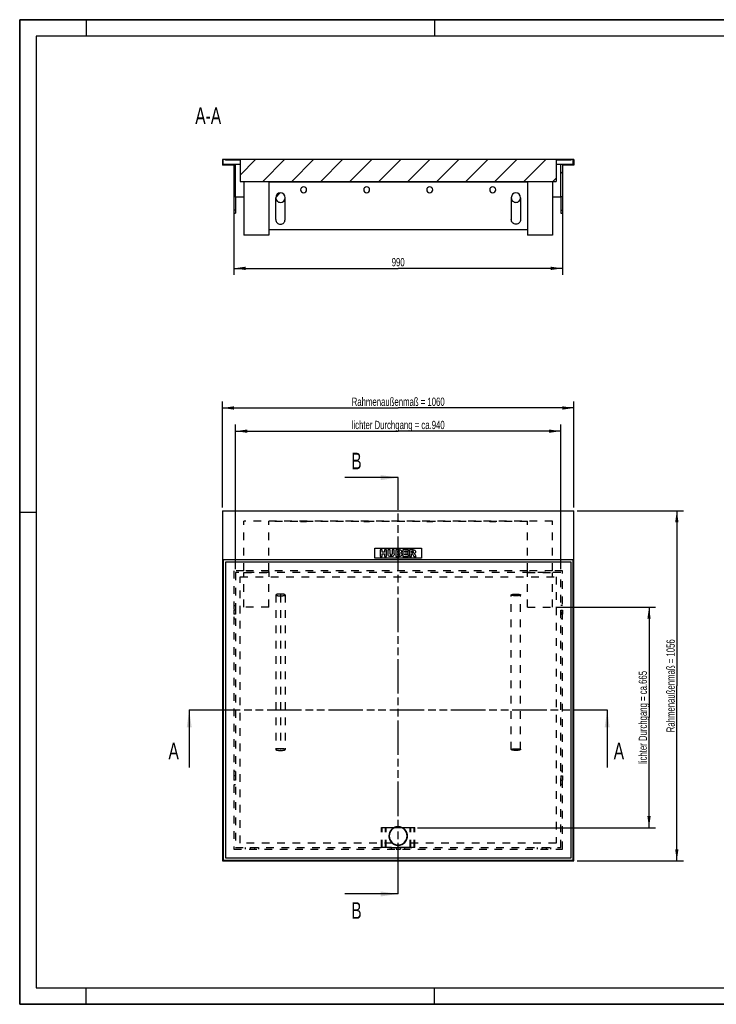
# Model space of a CAD drawing. Header units: millimetres. Extents: x 0 to 4200, y 0 to 3019.
# Tile 1 of 2: x 0 to 2100, y 0 to 2970. Entities that reach past the tile are written whole.
import ezdxf

# ---------------------------------------------------------------- set-up
doc = ezdxf.new("R2010")
doc.units = ezdxf.units.MM
doc.header["$LTSCALE"] = 231
doc.linetypes.add('HIDDEN', pattern=[0.2, 0.1, -0.1])
doc.linetypes.add('PHANTOM', pattern=[0.8, 0.45, -0.05, 0.1, -0.05, 0.1, -0.05])
doc.layers.get('0').update_dxf_attribs({"linetype": 'CONTINUOUS'})
for name, color, linetype in [('_2D-BEM', 7, 'CONTINUOUS'), ('_ACHSEN', 7, 'CONTINUOUS'), ('_KURVEN', 7, 'CONTINUOUS'), ('_ZEICHNUNGSELEM', 7, 'CONTINUOUS'), ('DEFAULT_2', 8, 'HIDDEN'), ('HATCHING_BL0', 7, 'CONTINUOUS'), ('HATCHING_BL1', 7, 'CONTINUOUS')]:
    doc.layers.add(name, color=color, linetype=linetype)
doc.styles.get("Standard").update_dxf_attribs({"font": 'txt', "width": 0.7})
doc.dimstyles.new('DIMSTYLE_2', dxfattribs={"dimtxt": 25, "dimasz": 35, "dimexe": 2, "dimexo": 1, "dimtad": 1, "dimdec": 1, "dimtxsty": 'Standard', "dimblk": '_FILLED', "dimblk1": '_FILLED', "dimblk2": '_FILLED', "dimcen": 0.09, "dimadec": 1, "dimazin": 2, "dimtp": 1.2, "dimtm": 1.2, "dimtfac": 1, "dimtdec": 1, "dimtofl": 0, "dimtmove": 0, "dimatfit": 3, "dimldrblk": '_FILLED', "dimfxl": 1, "dimtolj": 1, "dimarcsym": 0})
doc.dimstyles.new('DIMSTYLE_3', dxfattribs={"dimtxt": 25, "dimasz": 35, "dimexe": 2, "dimexo": 1, "dimtad": 1, "dimdec": 1, "dimtxsty": 'Standard', "dimblk": '_FILLED', "dimblk1": '_FILLED', "dimblk2": '_FILLED', "dimcen": 0.09, "dimadec": 1, "dimazin": 2, "dimtp": 0.8, "dimtm": 0.8, "dimtfac": 1, "dimtdec": 1, "dimtofl": 0, "dimtmove": 0, "dimatfit": 3, "dimldrblk": '_FILLED', "dimfxl": 1, "dimtolj": 1, "dimarcsym": 0})
doc.dimstyles.get("Standard").update_dxf_attribs({"dimtxt": 25, "dimasz": 35, "dimexe": 2, "dimexo": 1, "dimtad": 1, "dimdec": 1, "dimtxsty": 'Standard', "dimblk": '_FILLED', "dimblk1": '_FILLED', "dimblk2": '_FILLED', "dimcen": 0.09, "dimadec": 1, "dimazin": 2, "dimtol": 1, "dimtp": 0.1, "dimtm": 0.1, "dimtfac": 1, "dimtdec": 1, "dimtofl": 0, "dimtmove": 0, "dimatfit": 3, "dimldrblk": '_FILLED', "dimfxl": 1, "dimtolj": 1, "dimarcsym": 0})

# ---------------------------------------------------------------- blocks, each defined once
blk = doc.blocks.new('_FILLED')
at = {"color": 0, "linetype": 'ByBlock'}
blk.add_solid([(0, 0), (-1, 0.143), (-1, -0.143)], dxfattribs=at)
blk = doc.blocks.new('*D3')
at = {"layer": '_2D-BEM', "color": 2, "linetype": 'Continuous', "transparency": 16777216}
for p, q in [((1681, 1488.8), (2001, 1488.8)), ((1981, 1488.8), (1981, 960.8)), ((1981, 432.8), (1981, 960.8)), ((1681, 432.8), (2001, 432.8))]:
    blk.add_line(p, q, dxfattribs=at)
at = {"layer": '_2D-BEM', "color": 2, "linetype": 'Continuous', "transparency": 16777216, "xscale": 35, "yscale": 35, "zscale": 35}
for p, rotation in [((1981, 1488.8), 90), ((1981, 432.8), 270)]:
    blk.add_blockref('_FILLED', p, dxfattribs=dict(at, rotation=rotation))
at = {"layer": '_2D-BEM', "color": 2, "linetype": 'Continuous', "transparency": 16777216, "insert": (1949.8, 960.8), "char_height": 25, "width": 585.536, "attachment_point": 2, "rotation": 90, "line_spacing_factor": 0.9}
blk.add_mtext('Rahmenaußenmaß = 1056', dxfattribs=at)
blk = doc.blocks.new('*D4')
at = {"layer": '_2D-BEM', "color": 2, "linetype": 'Continuous', "transparency": 16777216}
for p, q in [((611, 1498.8), (611, 1818.8)), ((1671, 1498.8), (1671, 1818.8)), ((611, 1798.8), (1141, 1798.8)), ((1671, 1798.8), (1141, 1798.8))]:
    blk.add_line(p, q, dxfattribs=at)
at = {"layer": '_2D-BEM', "color": 2, "linetype": 'Continuous', "transparency": 16777216, "xscale": 35, "yscale": 35, "zscale": 35, "rotation": 180}
blk.add_blockref('_FILLED', (611, 1798.8), dxfattribs=at)
at = {"layer": '_2D-BEM', "color": 2, "linetype": 'Continuous', "transparency": 16777216, "xscale": 35, "yscale": 35, "zscale": 35}
blk.add_blockref('_FILLED', (1671, 1798.8), dxfattribs=at)
at = {"layer": '_2D-BEM', "color": 2, "linetype": 'Continuous', "transparency": 16777216, "insert": (1141, 1830.1), "char_height": 25, "width": 588.214, "attachment_point": 2, "line_spacing_factor": 0.9}
blk.add_mtext('Rahmenaußenmaß = 1060', dxfattribs=at)
blk = doc.blocks.new('*D5')
at = {"layer": '_2D-BEM', "color": 2, "linetype": 'Continuous', "transparency": 16777216}
for p, q in [((646, 2425.9), (646, 2199.9)), ((1636, 2425.9), (1636, 2199.9)), ((646, 2219.9), (1141, 2219.9)), ((1636, 2219.9), (1141, 2219.9))]:
    blk.add_line(p, q, dxfattribs=at)
at = {"layer": '_2D-BEM', "color": 2, "linetype": 'Continuous', "transparency": 16777216, "xscale": 35, "yscale": 35, "zscale": 35, "rotation": 180}
blk.add_blockref('_FILLED', (646, 2219.9), dxfattribs=at)
at = {"layer": '_2D-BEM', "color": 2, "linetype": 'Continuous', "transparency": 16777216, "xscale": 35, "yscale": 35, "zscale": 35}
blk.add_blockref('_FILLED', (1636, 2219.9), dxfattribs=at)
at = {"layer": '_2D-BEM', "color": 2, "linetype": 'Continuous', "transparency": 16777216, "insert": (1141, 2251.2), "char_height": 25, "width": 88.393, "attachment_point": 2, "line_spacing_factor": 0.9}
blk.add_mtext('990', dxfattribs=at)
blk = doc.blocks.new('*D8')
at = {"layer": '_2D-BEM', "color": 2, "linetype": 'Continuous', "transparency": 16777216}
for p, q in [((651, 1735.1), (651, 1748.8)), ((651, 1312.8), (651, 1735.1)), ((651, 1728.8), (1141, 1728.8)), ((1631, 1728.8), (1141, 1728.8)), ((1631, 1735.1), (1631, 1748.8)), ((1631, 1312.8), (1631, 1735.1))]:
    blk.add_line(p, q, dxfattribs=at)
at = {"layer": '_2D-BEM', "color": 2, "linetype": 'Continuous', "transparency": 16777216, "xscale": 35, "yscale": 35, "zscale": 35, "rotation": 180}
blk.add_blockref('_FILLED', (651, 1728.8), dxfattribs=at)
at = {"layer": '_2D-BEM', "color": 2, "linetype": 'Continuous', "transparency": 16777216, "xscale": 35, "yscale": 35, "zscale": 35}
blk.add_blockref('_FILLED', (1631, 1728.8), dxfattribs=at)
at = {"layer": '_2D-BEM', "color": 2, "linetype": 'Continuous', "transparency": 16777216, "insert": (1141, 1760.1), "char_height": 25, "width": 680.357, "attachment_point": 2, "line_spacing_factor": 0.9}
blk.add_mtext('lichter Durchgang = ca.940', dxfattribs=at)
blk = doc.blocks.new('*D9')
at = {"layer": '_2D-BEM', "color": 2, "linetype": 'Continuous', "transparency": 16777216}
for p, q in [((1616, 1197.8), (1917.2, 1197.8)), ((1897.2, 1197.8), (1897.2, 865.3)), ((1897.2, 532.8), (1897.2, 865.3)), ((1199.1, 532.8), (1917.2, 532.8))]:
    blk.add_line(p, q, dxfattribs=at)
at = {"layer": '_2D-BEM', "color": 2, "linetype": 'Continuous', "transparency": 16777216, "xscale": 35, "yscale": 35, "zscale": 35}
for p, rotation in [((1897.2, 1197.8), 90), ((1897.2, 532.8), 270)]:
    blk.add_blockref('_FILLED', p, dxfattribs=dict(at, rotation=rotation))
at = {"layer": '_2D-BEM', "color": 2, "linetype": 'Continuous', "transparency": 16777216, "insert": (1866, 865.3), "char_height": 25, "width": 677.679, "attachment_point": 2, "rotation": 90, "line_spacing_factor": 0.9}
blk.add_mtext('lichter Durchgang = ca.665', dxfattribs=at)
blk = doc.blocks.new('XSEC_FILLED')
at = {"color": 0, "linetype": 'ByBlock'}
blk.add_solid([(0, 0), (-1, 0.143), (-1, -0.143)], dxfattribs=at)
blk = doc.blocks.new('HATCHING_BL0', base_point=(1141, 801.1))
at = {"layer": 'HATCHING_BL0', "color": 7, "linetype": 'PHANTOM'}
for p, q in [((511, 887.8), (561, 887.8)), ((561, 887.8), (1721, 887.8)), ((1721, 887.8), (1771, 887.8))]:
    blk.add_line(p, q, dxfattribs=at)
at = {"layer": 'HATCHING_BL0', "color": 7, "linetype": 'Continuous', "char_height": 50, "width": 64.286, "attachment_point": 1, "line_spacing_factor": 0.9}
for insert in [(448.5, 789.3), (1790.7, 789.3)]:
    blk.add_mtext('A', dxfattribs=dict(at, insert=insert))
at = {"layer": 'HATCHING_BL0', "color": 7, "linetype": 'Continuous'}
for points in [[(511, 887.8), (511, 714.3)], [(1771, 887.8), (1771, 714.3)]]:
    blk.add_leader(points, dimstyle='Standard', override={"dimasz": 52.5, "dimtad": 0, "dimldrblk": 'XSEC_FILLED'}, dxfattribs=at)
blk = doc.blocks.new('HATCHING_BL1', base_point=(1060.4, 960.8))
at = {"layer": 'HATCHING_BL1', "color": 7, "linetype": 'PHANTOM'}
for p, q in [((1141, 1538.8), (1141, 1588.8)), ((1141, 382.8), (1141, 1538.8)), ((1141, 332.8), (1141, 382.8))]:
    blk.add_line(p, q, dxfattribs=at)
at = {"layer": 'HATCHING_BL1', "color": 7, "linetype": 'Continuous', "char_height": 50, "width": 58.929, "attachment_point": 1, "line_spacing_factor": 0.9}
for insert in [(999.5, 1663.8), (999.5, 307.8)]:
    blk.add_mtext('B', dxfattribs=dict(at, insert=insert))
at = {"layer": 'HATCHING_BL1', "color": 7, "linetype": 'Continuous'}
for points in [[(1141, 1588.8), (979.9, 1588.8)], [(1141, 332.8), (979.9, 332.8)]]:
    blk.add_leader(points, dimstyle='Standard', override={"dimasz": 52.5, "dimtad": 0, "dimldrblk": 'XSEC_FILLED'}, dxfattribs=at)

msp = doc.modelspace()

# ---------------------------------------------------------------- hatches: boundary and pattern name
at = {"linetype": 'Continuous'}
h = msp.add_hatch(dxfattribs=at)
h.set_pattern_fill('A', color=2, scale=61.844647, angle=45, style=0, pattern_type=0)
h.set_pattern_definition([(45, (0, 0), (-43.7308, 43.7308), [])])
edge = h.paths.add_edge_path()
edge.add_line((1671.01, 2530.92), (1636.01, 2530.92))
edge.add_line((1636.01, 2530.92), (1636.01, 2435.92))
edge.add_line((1636.01, 2435.92), (1631.01, 2435.92))
edge.add_line((1631.01, 2435.92), (1631.01, 2532.92))
edge.add_line((1669.01, 2532.92), (1631.01, 2532.92))
edge.add_line((1669.01, 2532.92), (1669.01, 2547.92))
edge.add_line((1671.01, 2547.92), (1669.01, 2547.92))
edge.add_line((1671.01, 2547.92), (1671.01, 2530.92))
edge = h.paths.add_edge_path()
edge.add_line((646.01, 2530.92), (611.01, 2530.92))
edge.add_line((611.01, 2547.92), (611.01, 2530.92))
edge.add_line((613.01, 2547.92), (611.01, 2547.92))
edge.add_line((613.01, 2532.92), (613.01, 2547.92))
edge.add_line((651.01, 2532.92), (613.01, 2532.92))
edge.add_line((651.01, 2435.92), (651.01, 2532.92))
edge.add_line((651.01, 2435.92), (646.01, 2435.92))
edge.add_line((646.01, 2530.92), (646.01, 2435.92))
edge = h.paths.add_edge_path()
edge.add_line((1662.01, 2547.92), (620.01, 2547.92))
edge.add_line((1662.01, 2545.92), (1662.01, 2547.92))
edge.add_line((1662.01, 2545.92), (1617.51, 2545.92))
edge.add_line((1617.51, 2545.92), (1617.51, 2481.92))
edge.add_line((664.51, 2481.92), (1617.51, 2481.92))
edge.add_line((664.51, 2545.92), (664.51, 2481.92))
edge.add_line((664.51, 2545.92), (620.01, 2545.92))
edge.add_line((620.01, 2545.92), (620.01, 2547.92))
edge = h.paths.add_edge_path()
edge.add_spline(control_points=[(786.01, 2418.89), (786.3, 2418.89), (786.87, 2418.91), (787.72, 2418.98), (788.56, 2419.12), (789.4, 2419.3), (790.22, 2419.54), (791.03, 2419.82), (791.82, 2420.16), (792.58, 2420.54), (793.33, 2420.98), (794.05, 2421.46), (794.74, 2421.98), (795.39, 2422.55), (796.02, 2423.16), (796.6, 2423.8), (797.15, 2424.48), (797.65, 2425.2), (798.11, 2425.95), (798.53, 2426.73), (798.89, 2427.53), (799.21, 2428.35), (799.48, 2429.2), (799.69, 2430.06), (799.85, 2430.93), (799.96, 2431.81), (800.02, 2432.7), (800.02, 2433.58), (799.96, 2434.47), (799.85, 2435.35), (799.69, 2436.22), (799.48, 2437.08), (799.21, 2437.93), (798.89, 2438.75), (798.53, 2439.55), (798.11, 2440.33), (797.65, 2441.08), (797.15, 2441.8), (796.6, 2442.48), (796.02, 2443.13), (795.39, 2443.73), (794.74, 2444.3), (794.05, 2444.82), (793.33, 2445.3), (792.58, 2445.74), (791.82, 2446.12), (791.03, 2446.46), (790.22, 2446.74), (789.4, 2446.98), (788.56, 2447.16), (787.72, 2447.3), (786.87, 2447.38), (786.3, 2447.39), (786.01, 2447.39)], knot_values=[0, 0, 0, 0, 0.0196078, 0.0392157, 0.0588235, 0.0784314, 0.0980392, 0.1176471, 0.1372549, 0.1568627, 0.1764706, 0.1960784, 0.2156863, 0.2352941, 0.254902, 0.2745098, 0.2941176, 0.3137255, 0.3333333, 0.3529412, 0.372549, 0.3921569, 0.4117647, 0.4313725, 0.4509804, 0.4705882, 0.4901961, 0.5098039, 0.5294118, 0.5490196, 0.5686275, 0.5882353, 0.6078431, 0.627451, 0.6470588, 0.6666667, 0.6862745, 0.7058824, 0.7254902, 0.745098, 0.7647059, 0.7843137, 0.8039216, 0.8235294, 0.8431373, 0.8627451, 0.8823529, 0.9019608, 0.9215686, 0.9411765, 0.9607843, 0.9803922, 1, 1, 1, 1], degree=3, periodic=0)
edge.add_spline(control_points=[(786.01, 2447.39), (785.73, 2447.39), (785.16, 2447.38), (784.31, 2447.3), (783.47, 2447.16), (782.63, 2446.98), (781.81, 2446.74), (781, 2446.46), (780.21, 2446.12), (779.44, 2445.74), (778.7, 2445.3), (777.98, 2444.82), (777.29, 2444.3), (776.63, 2443.73), (776.01, 2443.13), (775.43, 2442.48), (774.88, 2441.8), (774.38, 2441.08), (773.92, 2440.33), (773.5, 2439.55), (773.14, 2438.75), (772.82, 2437.93), (772.55, 2437.08), (772.34, 2436.22), (772.17, 2435.35), (772.07, 2434.47), (772.01, 2433.58), (772.01, 2432.7), (772.07, 2431.81), (772.17, 2430.93), (772.34, 2430.06), (772.55, 2429.2), (772.82, 2428.35), (773.14, 2427.53), (773.5, 2426.73), (773.92, 2425.95), (774.38, 2425.2), (774.88, 2424.48), (775.43, 2423.8), (776.01, 2423.16), (776.63, 2422.55), (777.29, 2421.98), (777.98, 2421.46), (778.7, 2420.98), (779.44, 2420.54), (780.21, 2420.16), (781, 2419.82), (781.81, 2419.54), (782.63, 2419.3), (783.47, 2419.12), (784.31, 2418.98), (785.16, 2418.91), (785.73, 2418.89), (786.01, 2418.89)], knot_values=[0, 0, 0, 0, 0.0196078, 0.0392157, 0.0588235, 0.0784314, 0.0980392, 0.1176471, 0.1372549, 0.1568627, 0.1764706, 0.1960784, 0.2156863, 0.2352941, 0.254902, 0.2745098, 0.2941176, 0.3137255, 0.3333333, 0.3529412, 0.372549, 0.3921569, 0.4117647, 0.4313725, 0.4509804, 0.4705882, 0.4901961, 0.5098039, 0.5294118, 0.5490196, 0.5686275, 0.5882353, 0.6078431, 0.627451, 0.6470588, 0.6666667, 0.6862745, 0.7058824, 0.7254902, 0.745098, 0.7647059, 0.7843137, 0.8039216, 0.8235294, 0.8431373, 0.8627451, 0.8823529, 0.9019608, 0.9215686, 0.9411765, 0.9607843, 0.9803922, 1, 1, 1, 1], degree=3, periodic=0)
edge = h.paths.add_edge_path()
edge.add_spline(control_points=[(1496.01, 2418.89), (1495.73, 2418.89), (1495.16, 2418.91), (1494.31, 2418.98), (1493.47, 2419.12), (1492.63, 2419.3), (1491.81, 2419.54), (1491, 2419.82), (1490.21, 2420.16), (1489.44, 2420.54), (1488.7, 2420.98), (1487.98, 2421.46), (1487.29, 2421.98), (1486.63, 2422.55), (1486.01, 2423.16), (1485.43, 2423.8), (1484.88, 2424.48), (1484.38, 2425.2), (1483.92, 2425.95), (1483.5, 2426.73), (1483.14, 2427.53), (1482.82, 2428.35), (1482.55, 2429.2), (1482.34, 2430.06), (1482.17, 2430.93), (1482.07, 2431.81), (1482.01, 2432.7), (1482.01, 2433.58), (1482.07, 2434.47), (1482.17, 2435.35), (1482.34, 2436.22), (1482.55, 2437.08), (1482.82, 2437.93), (1483.14, 2438.75), (1483.5, 2439.55), (1483.92, 2440.33), (1484.38, 2441.08), (1484.88, 2441.8), (1485.43, 2442.48), (1486.01, 2443.13), (1486.63, 2443.73), (1487.29, 2444.3), (1487.98, 2444.82), (1488.7, 2445.3), (1489.44, 2445.74), (1490.21, 2446.12), (1491, 2446.46), (1491.81, 2446.74), (1492.63, 2446.98), (1493.47, 2447.16), (1494.31, 2447.3), (1495.16, 2447.38), (1495.73, 2447.39), (1496.01, 2447.39)], knot_values=[0, 0, 0, 0, 0.0196078, 0.0392157, 0.0588235, 0.0784314, 0.0980392, 0.1176471, 0.1372549, 0.1568627, 0.1764706, 0.1960784, 0.2156863, 0.2352941, 0.254902, 0.2745098, 0.2941176, 0.3137255, 0.3333333, 0.3529412, 0.372549, 0.3921569, 0.4117647, 0.4313725, 0.4509804, 0.4705882, 0.4901961, 0.5098039, 0.5294118, 0.5490196, 0.5686275, 0.5882353, 0.6078431, 0.627451, 0.6470588, 0.6666667, 0.6862745, 0.7058824, 0.7254902, 0.745098, 0.7647059, 0.7843137, 0.8039216, 0.8235294, 0.8431373, 0.8627451, 0.8823529, 0.9019608, 0.9215686, 0.9411765, 0.9607843, 0.9803922, 1, 1, 1, 1], degree=3, periodic=0)
edge.add_spline(control_points=[(1496.01, 2447.39), (1496.3, 2447.39), (1496.87, 2447.38), (1497.72, 2447.3), (1498.56, 2447.16), (1499.4, 2446.98), (1500.22, 2446.74), (1501.03, 2446.46), (1501.82, 2446.12), (1502.58, 2445.74), (1503.33, 2445.3), (1504.05, 2444.82), (1504.74, 2444.3), (1505.39, 2443.73), (1506.02, 2443.13), (1506.6, 2442.48), (1507.15, 2441.8), (1507.65, 2441.08), (1508.11, 2440.33), (1508.53, 2439.55), (1508.89, 2438.75), (1509.21, 2437.93), (1509.48, 2437.08), (1509.69, 2436.22), (1509.85, 2435.35), (1509.96, 2434.47), (1510.02, 2433.58), (1510.02, 2432.7), (1509.96, 2431.81), (1509.85, 2430.93), (1509.69, 2430.06), (1509.48, 2429.2), (1509.21, 2428.35), (1508.89, 2427.53), (1508.53, 2426.73), (1508.11, 2425.95), (1507.65, 2425.2), (1507.15, 2424.48), (1506.6, 2423.8), (1506.02, 2423.16), (1505.39, 2422.55), (1504.74, 2421.98), (1504.05, 2421.46), (1503.33, 2420.98), (1502.58, 2420.54), (1501.82, 2420.16), (1501.03, 2419.82), (1500.22, 2419.54), (1499.4, 2419.3), (1498.56, 2419.12), (1497.72, 2418.98), (1496.87, 2418.91), (1496.3, 2418.89), (1496.01, 2418.89)], knot_values=[0, 0, 0, 0, 0.0196078, 0.0392157, 0.0588235, 0.0784314, 0.0980392, 0.1176471, 0.1372549, 0.1568627, 0.1764706, 0.1960784, 0.2156863, 0.2352941, 0.254902, 0.2745098, 0.2941176, 0.3137255, 0.3333333, 0.3529412, 0.372549, 0.3921569, 0.4117647, 0.4313725, 0.4509804, 0.4705882, 0.4901961, 0.5098039, 0.5294118, 0.5490196, 0.5686275, 0.5882353, 0.6078431, 0.627451, 0.6470588, 0.6666667, 0.6862745, 0.7058824, 0.7254902, 0.745098, 0.7647059, 0.7843137, 0.8039216, 0.8235294, 0.8431373, 0.8627451, 0.8823529, 0.9019608, 0.9215686, 0.9411765, 0.9607843, 0.9803922, 1, 1, 1, 1], degree=3, periodic=0)

# ---------------------------------------------------------------- linework, layer by layer
at = {"color": 7, "linetype": 'Continuous'}
for p, q in [((0, 2970), (4200, 2970)), ((0, 0), (0, 2970)), ((613.01, 2547.92), (611.01, 2547.92)), ((611.01, 2547.92), (611.01, 2530.92)), ((646.01, 2530.92), (611.01, 2530.92)), ((620.01, 2547.92), (613.01, 2547.92)), ((613.01, 2532.92), (613.01, 2547.92)), ((651.01, 2532.92), (613.01, 2532.92)), ((1662.01, 2547.92), (620.01, 2547.92)), ((620.01, 2545.92), (620.01, 2547.92)), ((664.51, 2545.92), (620.01, 2545.92)), ((646.01, 2530.92), (646.01, 2435.92)), ((664.51, 2532.92), (651.01, 2532.92)), ((651.01, 2435.92), (651.01, 2532.92)), ((664.51, 2545.92), (664.51, 2481.92)), ((1617.51, 2545.92), (1617.51, 2481.92)), ((1662.01, 2545.92), (1617.51, 2545.92)), ((1631.01, 2532.92), (1617.51, 2532.92)), ((1669.01, 2532.92), (1631.01, 2532.92)), ((1631.01, 2435.92), (1631.01, 2532.92)), ((1671.01, 2530.92), (1636.01, 2530.92)), ((1636.01, 2530.92), (1636.01, 2435.92)), ((1669.01, 2547.92), (1662.01, 2547.92)), ((1662.01, 2545.92), (1662.01, 2547.92)), ((1671.01, 2547.92), (1669.01, 2547.92)), ((1669.01, 2532.92), (1669.01, 2547.92)), ((1671.01, 2547.92), (1671.01, 2530.92)), ((664.51, 2481.92), (1617.51, 2481.92)), ((676.01, 2481.92), (676.01, 2319.92)), ((751.01, 2481.92), (751.01, 2319.92)), ((1531.01, 2479.92), (751.01, 2479.92)), ((1531.01, 2481.92), (1531.01, 2319.92)), ((1606.01, 2481.92), (1606.01, 2319.92)), ((651.01, 2435.92), (646.01, 2435.92)), ((651.01, 2435.92), (676.01, 2435.92)), ((1606.01, 2435.92), (1631.01, 2435.92)), ((1636.01, 2435.92), (1631.01, 2435.92)), ((772.01, 2366.92), (772.01, 2433.14)), ((800.01, 2366.92), (800.01, 2433.14)), ((1482.01, 2433.14), (1482.01, 2366.92)), ((1510.01, 2433.14), (1510.01, 2366.92)), ((646.01, 2385.92), (651.01, 2385.92)), ((1631.01, 2385.92), (1636.01, 2385.92)), ((751.01, 2319.92), (676.01, 2319.92)), ((751.01, 2336.92), (1531.01, 2336.92)), ((1606.01, 2319.92), (1531.01, 2319.92)), ((611.01, 1488.83), (1671.01, 1488.83)), ((611.01, 1488.83), (611.01, 432.83)), ((1671.01, 432.83), (1671.01, 1488.83)), ((1669.01, 1340.83), (613.01, 1340.83)), ((613.01, 1340.83), (613.01, 434.83)), ((1669.01, 434.83), (1669.01, 1340.83)), ((1662.01, 1333.83), (620.01, 1333.83)), ((620.01, 1333.83), (620.01, 441.83)), ((1662.01, 441.83), (1662.01, 1333.83)), ((611.01, 432.83), (1671.01, 432.83)), ((613.01, 434.83), (1669.01, 434.83)), ((620.01, 441.83), (1662.01, 441.83)), ((0, 0), (4200, 0))]:
    msp.add_line(p, q, dxfattribs=at)
at = {"color": 3, "linetype": 'Continuous'}
for p, q in [((0, 2970), (0, 0)), ((4200, 2970), (0, 2970)), ((200, 2970), (200, 2920)), ((1250, 2970), (1250, 2920)), ((0, 1485), (50, 1485)), ((200, 0), (200, 50)), ((1250, 0), (1250, 50)), ((4200, 0), (0, 0))]:
    msp.add_line(p, q, dxfattribs=at)
at = {"color": 5, "linetype": 'Continuous'}
for p, q in [((50, 2920), (50, 50)), ((4150, 2920), (50, 2920)), ((50, 50), (4150, 50))]:
    msp.add_line(p, q, dxfattribs=at)
at = {"color": 7, "linetype": 'Continuous'}
for start, end in [(90, 270), (270, 90)]:
    msp.add_arc((1141.01, 507.83), 27, start, end, dxfattribs=at)
for centre, start_param, end_param in [((786.01, 2433.14), 0, 1.5707963), ((786.01, 2433.14), 4.712389, 6.2831853), ((1496.01, 2433.14), 0, 1.5707963), ((1496.01, 2433.14), -1.5707963, 0), ((786.01, 2433.14), 1.5707963, 3.1415927), ((786.01, 2433.14), 3.1415927, 4.712389), ((1496.01, 2433.14), 1.5707963, 3.1415927), ((1496.01, 2433.14), -3.1415927, -1.5707963)]:
    msp.add_ellipse(centre, major_axis=(0, 14.25), ratio=0.9822758, start_param=start_param, end_param=end_param, dxfattribs=at)
for points, knots in [([(772.01, 2366.92), (772.01, 2365.14), (772.75, 2361.51), (775.87, 2356.94), (780.52, 2353.88), (784.19, 2353.17), (786.01, 2353.17)], [0, 0, 0, 0, 0.2479313, 0.4970795, 0.7479384, 1, 1, 1, 1]), ([(786.01, 2353.17), (787.83, 2353.17), (791.5, 2353.88), (796.16, 2356.94), (799.28, 2361.51), (800.01, 2365.14), (800.01, 2366.92)], [0, 0, 0, 0, 0.2520616, 0.5029205, 0.7520687, 1, 1, 1, 1]), ([(1496.01, 2353.17), (1494.19, 2353.17), (1490.52, 2353.88), (1485.87, 2356.94), (1482.75, 2361.51), (1482.01, 2365.14), (1482.01, 2366.92)], [0, 0, 0, 0, 0.2520616, 0.5029205, 0.7520687, 1, 1, 1, 1]), ([(1510.01, 2366.92), (1510.01, 2365.14), (1509.28, 2361.51), (1506.16, 2356.94), (1501.5, 2353.88), (1497.83, 2353.17), (1496.01, 2353.17)], [0, 0, 0, 0, 0.2479313, 0.4970795, 0.7479384, 1, 1, 1, 1])]:
    msp.add_open_spline(points, degree=3, knots=knots, dxfattribs=at)
at = {"layer": '_ACHSEN', "color": 7, "linetype": 'Continuous'}
for p, q in [((646.01, 2435.92), (646.01, 2395.92)), ((651.01, 2435.92), (651.01, 2395.92)), ((1631.01, 2435.92), (1631.01, 2395.92)), ((1636.01, 2435.92), (1636.01, 2395.92)), ((646.01, 2395.92), (646.01, 2394.42)), ((651.01, 2395.92), (646.01, 2395.92)), ((646.01, 2394.42), (646.01, 2385.92)), ((651.01, 2395.92), (651.01, 2394.42)), ((651.01, 2394.42), (651.01, 2385.92)), ((1631.01, 2395.92), (1631.01, 2394.42)), ((1631.01, 2395.92), (1636.01, 2395.92)), ((1631.01, 2394.42), (1631.01, 2385.92)), ((1636.01, 2395.92), (1636.01, 2394.42)), ((1636.01, 2394.42), (1636.01, 2385.92))]:
    msp.add_line(p, q, dxfattribs=at)
at = {"layer": '_ACHSEN', "color": 8, "linetype": 'HIDDEN'}
for p, q in [((847.01, 1456.83), (847.01, 1457.83)), ((847.01, 1457.83), (865.01, 1457.83)), ((847.01, 1456.83), (865.01, 1456.83)), ((865.01, 1456.83), (865.01, 1457.83)), ((1037.01, 1456.83), (1037.01, 1457.83)), ((1037.01, 1457.83), (1055.01, 1457.83)), ((1037.01, 1456.83), (1055.01, 1456.83)), ((1055.01, 1456.83), (1055.01, 1457.83)), ((1227.01, 1456.83), (1227.01, 1457.83)), ((1227.01, 1457.83), (1245.01, 1457.83)), ((1227.01, 1456.83), (1245.01, 1456.83)), ((1245.01, 1456.83), (1245.01, 1457.83)), ((1417.01, 1456.83), (1417.01, 1457.83)), ((1417.01, 1457.83), (1435.01, 1457.83)), ((1417.01, 1456.83), (1435.01, 1456.83)), ((1435.01, 1456.83), (1435.01, 1457.83)), ((646.01, 1202.83), (651.01, 1202.83)), ((651.01, 1189.33), (646.01, 1189.33)), ((646.01, 1189.33), (646.01, 1176.33)), ((651.01, 1189.33), (651.01, 1176.33)), ((1636.01, 1202.83), (1631.01, 1202.83)), ((1631.01, 1189.33), (1636.01, 1189.33)), ((1631.01, 1189.33), (1631.01, 1176.33)), ((1636.01, 1189.33), (1636.01, 1176.33)), ((651.01, 1176.33), (646.01, 1176.33)), ((646.01, 1162.83), (651.01, 1162.83)), ((1631.01, 1176.33), (1636.01, 1176.33)), ((1636.01, 1162.83), (1631.01, 1162.83)), ((646.01, 702.83), (651.01, 702.83)), ((651.01, 689.33), (646.01, 689.33)), ((646.01, 689.33), (646.01, 676.33)), ((651.01, 689.33), (651.01, 676.33)), ((1636.01, 702.83), (1631.01, 702.83)), ((1631.01, 689.33), (1636.01, 689.33)), ((1631.01, 689.33), (1631.01, 676.33)), ((1636.01, 689.33), (1636.01, 676.33)), ((651.01, 676.33), (646.01, 676.33)), ((646.01, 662.83), (651.01, 662.83)), ((1631.01, 676.33), (1636.01, 676.33)), ((1636.01, 662.83), (1631.01, 662.83)), ((1123.08, 486.33), (664.51, 486.33)), ((1617.51, 486.33), (1158.95, 486.33)), ((681.01, 467.83), (681.01, 472.83)), ((694.51, 472.83), (694.51, 467.83)), ((694.51, 472.83), (707.51, 472.83)), ((694.51, 467.83), (707.51, 467.83)), ((707.51, 472.83), (707.51, 467.83)), ((721.01, 467.83), (721.01, 472.83)), ((1121.01, 472.83), (1102.53, 472.83)), ((1121.01, 467.83), (1121.01, 472.83)), ((1161.01, 472.83), (1121.01, 472.83)), ((1134.51, 472.83), (1134.51, 467.83)), ((1134.51, 472.83), (1147.51, 472.83)), ((1134.51, 467.83), (1147.51, 467.83)), ((1147.51, 472.83), (1147.51, 467.83)), ((1179.5, 472.83), (1161.01, 472.83)), ((1161.01, 467.83), (1161.01, 472.83)), ((1561.01, 467.83), (1561.01, 472.83)), ((1574.51, 472.83), (1574.51, 467.83)), ((1574.51, 472.83), (1587.51, 472.83)), ((1574.51, 467.83), (1587.51, 467.83)), ((1587.51, 472.83), (1587.51, 467.83)), ((1601.01, 467.83), (1601.01, 472.83))]:
    msp.add_line(p, q, dxfattribs=at)
at = {"layer": '_ACHSEN', "color": 7, "linetype": 'Continuous'}
for centre, radius, start, end in [((856.01, 2456.92), 9, 0, 180), ((1046.01, 2456.92), 9, 0, 180), ((1236.01, 2456.92), 9, 0, 180), ((1426.01, 2456.92), 9, 0, 180), ((856.01, 2456.92), 9, 180, 360), ((1046.01, 2456.92), 9, 180, 360), ((1236.01, 2456.92), 9, 180, 360), ((1426.01, 2456.92), 9, 180, 360), ((1141.01, 507.83), 28, 0, 180), ((1141.01, 507.83), 28, 180, 360)]:
    msp.add_arc(centre, radius, start, end, dxfattribs=at)
at = {"layer": '_ACHSEN', "color": 8, "linetype": 'HIDDEN'}
for start, end in [(0, 180), (180, 230.16185), (309.83815, 360), (230.16185, 230.58615), (230.58615, 309.41385), (309.41385, 309.83815)]:
    msp.add_arc((1141.01, 507.83), 28, start, end, dxfattribs=at)
at = {"layer": '_KURVEN', "color": 4, "linetype": 'Continuous'}
for p, q in [((1071.01, 1375.83), (1211.01, 1375.83)), ((1071.01, 1345.83), (1071.01, 1375.83)), ((1086.92, 1370.83), (1086.92, 1350.83)), ((1093.1, 1370.83), (1086.92, 1370.83)), ((1093.1, 1363.83), (1093.1, 1370.83)), ((1106.06, 1370.83), (1099.85, 1370.83)), ((1099.85, 1370.83), (1099.85, 1363.83)), ((1106.06, 1350.83), (1106.06, 1370.83)), ((1116.35, 1370.83), (1110.18, 1370.83)), ((1110.18, 1370.83), (1110.18, 1358.9)), ((1116.35, 1358.62), (1116.35, 1370.83)), ((1123.18, 1370.83), (1123.18, 1358.62)), ((1129.35, 1370.83), (1123.18, 1370.83)), ((1129.35, 1358.9), (1129.35, 1370.83)), ((1145.02, 1370.83), (1133.46, 1370.83)), ((1133.46, 1370.83), (1133.46, 1350.83)), ((1139.69, 1362.98), (1139.69, 1366.78)), ((1139.69, 1366.78), (1142.42, 1366.78)), ((1155.16, 1370.83), (1155.16, 1350.83)), ((1171.72, 1370.83), (1155.16, 1370.83)), ((1161.35, 1363.38), (1161.35, 1366.56)), ((1161.35, 1366.56), (1171.72, 1366.56)), ((1171.72, 1366.56), (1171.72, 1370.83)), ((1185.73, 1370.83), (1175.43, 1370.83)), ((1175.43, 1370.83), (1175.43, 1350.83)), ((1181.64, 1362.72), (1181.64, 1366.79)), ((1181.64, 1366.79), (1184.36, 1366.79)), ((1211.01, 1375.83), (1211.01, 1345.83)), ((1211.01, 1345.83), (1071.01, 1345.83)), ((1086.92, 1350.83), (1093.1, 1350.83)), ((1099.85, 1363.83), (1093.1, 1363.83)), ((1093.1, 1350.83), (1093.1, 1358.92)), ((1093.1, 1358.92), (1099.85, 1358.92)), ((1099.85, 1358.92), (1099.85, 1350.83)), ((1099.85, 1350.83), (1106.06, 1350.83)), ((1133.46, 1350.83), (1144.12, 1350.83)), ((1142.38, 1362.98), (1139.69, 1362.98)), ((1139.69, 1355.13), (1139.69, 1359.18)), ((1139.69, 1359.18), (1142.83, 1359.18)), ((1142.84, 1355.13), (1139.69, 1355.13)), ((1155.16, 1350.83), (1172.02, 1350.83)), ((1170.97, 1363.38), (1161.35, 1363.38)), ((1161.35, 1355.36), (1161.35, 1359.3)), ((1161.35, 1359.3), (1170.97, 1359.3)), ((1172.02, 1355.36), (1161.35, 1355.36)), ((1170.97, 1359.3), (1170.97, 1363.38)), ((1172.02, 1350.83), (1172.02, 1355.36)), ((1175.43, 1350.83), (1181.64, 1350.83)), ((1184.25, 1362.72), (1181.64, 1362.72)), ((1181.64, 1350.83), (1181.64, 1358.95)), ((1181.64, 1358.95), (1182.19, 1358.95)), ((1184.82, 1356.94), (1188.12, 1350.83)), ((1188.12, 1350.83), (1195.11, 1350.83)), ((1195.11, 1350.83), (1192.11, 1356.61))]:
    msp.add_line(p, q, dxfattribs=at)
at = {"layer": '_KURVEN', "color": 8, "linetype": 'HIDDEN'}
msp.add_line((786.01, 1234.83), (786.01, 768.43), dxfattribs=at)
at = {"layer": '_KURVEN', "color": 4, "linetype": 'Continuous'}
for points in [[(1144.38, 1366.29), (1144, 1366.61), (1143.35, 1366.78), (1142.42, 1366.78)], [(1144.96, 1364.92), (1144.96, 1365.49), (1144.77, 1365.96), (1144.38, 1366.29)], [(1145.02, 1370.83), (1146.95, 1370.83), (1148.42, 1370.35), (1149.46, 1369.4)], [(1149.46, 1369.4), (1150.5, 1368.44), (1151.01, 1367.25), (1151.01, 1365.85)], [(1186.66, 1366.27), (1186.25, 1366.61), (1185.48, 1366.79), (1184.36, 1366.79)], [(1185.73, 1370.83), (1187.64, 1370.83), (1189.1, 1370.66), (1190.11, 1370.34)], [(1187.28, 1364.78), (1187.28, 1365.43), (1187.07, 1365.92), (1186.66, 1366.27)], [(1190.11, 1370.34), (1191.12, 1370.01), (1191.93, 1369.4), (1192.55, 1368.51)], [(1192.55, 1368.51), (1193.17, 1367.62), (1193.48, 1366.54), (1193.48, 1365.28)], [(1110.75, 1355.52), (1110.37, 1356.8), (1110.18, 1357.92), (1110.18, 1358.9)], [(1112.07, 1353.22), (1111.42, 1353.97), (1110.99, 1354.73), (1110.75, 1355.52)], [(1114.19, 1351.49), (1113.42, 1351.91), (1112.71, 1352.48), (1112.07, 1353.22)], [(1117.07, 1350.69), (1115.93, 1350.83), (1114.96, 1351.09), (1114.19, 1351.49)], [(1116.35, 1358.62), (1116.35, 1357.53), (1116.65, 1356.68), (1117.25, 1356.07)], [(1120.26, 1350.49), (1119.28, 1350.49), (1118.22, 1350.56), (1117.07, 1350.69)], [(1117.25, 1356.07), (1117.85, 1355.45), (1118.69, 1355.15), (1119.77, 1355.15)], [(1119.77, 1355.15), (1120.84, 1355.15), (1121.67, 1355.45), (1122.27, 1356.05)], [(1124.58, 1351.15), (1123.39, 1350.72), (1121.94, 1350.49), (1120.26, 1350.49)], [(1122.27, 1356.05), (1122.87, 1356.65), (1123.18, 1357.51), (1123.18, 1358.62)], [(1127.06, 1352.81), (1126.27, 1352.02), (1125.45, 1351.47), (1124.58, 1351.15)], [(1128.79, 1355.56), (1128.42, 1354.51), (1127.85, 1353.6), (1127.06, 1352.81)], [(1129.35, 1358.9), (1129.35, 1357.72), (1129.16, 1356.61), (1128.79, 1355.56)], [(1142.38, 1362.98), (1143.33, 1362.98), (1144, 1363.15), (1144.38, 1363.47)], [(1145.09, 1358.63), (1144.66, 1358.99), (1143.91, 1359.18), (1142.83, 1359.18)], [(1142.84, 1355.13), (1143.91, 1355.13), (1144.66, 1355.3), (1145.09, 1355.68)], [(1146.89, 1351.1), (1145.5, 1350.91), (1144.57, 1350.83), (1144.12, 1350.83)], [(1144.38, 1363.47), (1144.77, 1363.8), (1144.96, 1364.29), (1144.96, 1364.92)], [(1145.75, 1357.21), (1145.75, 1357.8), (1145.53, 1358.28), (1145.09, 1358.63)], [(1145.09, 1355.68), (1145.53, 1356.07), (1145.75, 1356.57), (1145.75, 1357.21)], [(1149.24, 1351.75), (1148.72, 1351.46), (1147.93, 1351.24), (1146.89, 1351.1)], [(1149.91, 1362.8), (1149.42, 1362.23), (1148.69, 1361.8), (1147.75, 1361.47)], [(1147.75, 1361.47), (1149.19, 1361.11), (1150.24, 1360.53), (1150.92, 1359.68)], [(1151.22, 1353.72), (1150.73, 1352.89), (1150.07, 1352.23), (1149.24, 1351.75)], [(1151.01, 1365.85), (1151.01, 1364.66), (1150.65, 1363.65), (1149.91, 1362.8)], [(1150.92, 1359.68), (1151.6, 1358.84), (1151.94, 1357.79), (1151.94, 1356.52)], [(1151.94, 1356.52), (1151.94, 1355.48), (1151.7, 1354.54), (1151.22, 1353.72)], [(1183.69, 1358.47), (1183.25, 1358.78), (1182.75, 1358.95), (1182.19, 1358.95)], [(1184.82, 1356.94), (1184.39, 1357.73), (1184.03, 1358.24), (1183.69, 1358.47)], [(1184.25, 1362.72), (1184.52, 1362.72), (1185.07, 1362.81), (1185.89, 1362.99)], [(1185.89, 1362.99), (1186.29, 1363.08), (1186.62, 1363.28), (1186.88, 1363.62)], [(1186.88, 1363.62), (1187.14, 1363.95), (1187.28, 1364.35), (1187.28, 1364.78)], [(1190.82, 1360.44), (1190.29, 1360.12), (1189.57, 1359.86), (1188.64, 1359.65)], [(1188.64, 1359.65), (1189.38, 1359.4), (1189.92, 1359.15), (1190.25, 1358.91)], [(1190.25, 1358.91), (1190.48, 1358.74), (1190.81, 1358.4), (1191.24, 1357.85)], [(1192.77, 1362.39), (1192.3, 1361.59), (1191.64, 1360.94), (1190.82, 1360.44)], [(1191.24, 1357.85), (1191.67, 1357.32), (1191.96, 1356.91), (1192.11, 1356.61)], [(1193.48, 1365.28), (1193.48, 1364.16), (1193.24, 1363.2), (1192.77, 1362.39)]]:
    msp.add_open_spline(points, degree=3, dxfattribs=at)
at = {"layer": 'DEFAULT_2', "color": 8, "linetype": 'HIDDEN'}
for p, q in [((676.01, 1307.83), (676.01, 1457.83)), ((1606.01, 1457.83), (676.01, 1457.83)), ((751.01, 1456.83), (751.01, 1457.83)), ((1531.01, 1456.83), (751.01, 1456.83)), ((751.01, 1307.83), (751.01, 1456.83)), ((1531.01, 1456.83), (1531.01, 1457.83)), ((1531.01, 1307.83), (1531.01, 1456.83)), ((1606.01, 1307.83), (1606.01, 1457.83)), ((646.01, 1307.83), (646.01, 467.83)), ((676.01, 1307.83), (646.01, 1307.83)), ((751.01, 1307.83), (676.01, 1307.83)), ((1531.01, 1307.83), (751.01, 1307.83)), ((751.01, 1302.83), (751.01, 1307.83)), ((1606.01, 1307.83), (1531.01, 1307.83)), ((1531.01, 1302.83), (1531.01, 1307.83)), ((1636.01, 1307.83), (1606.01, 1307.83)), ((1636.01, 467.83), (1636.01, 1307.83)), ((1631.01, 1302.83), (651.01, 1302.83)), ((651.01, 1302.83), (651.01, 472.83)), ((664.51, 1289.33), (1617.51, 1289.33)), ((664.51, 486.33), (664.51, 1289.33)), ((676.01, 1302.83), (751.01, 1302.83)), ((676.01, 1289.33), (676.01, 1302.83)), ((676.01, 1197.83), (676.01, 1289.33)), ((751.01, 1302.83), (751.01, 1289.33)), ((751.01, 1197.83), (751.01, 1289.33)), ((1531.01, 1302.83), (1606.01, 1302.83)), ((1531.01, 1289.33), (1531.01, 1302.83)), ((1531.01, 1197.83), (1531.01, 1289.33)), ((1606.01, 1289.33), (1606.01, 1302.83)), ((1606.01, 1197.83), (1606.01, 1289.33)), ((1617.51, 1289.33), (1617.51, 486.33)), ((1631.01, 472.83), (1631.01, 1302.83)), ((772.01, 1234.83), (772.01, 768.43)), ((800.01, 1234.83), (800.01, 768.43)), ((1482.01, 768.43), (1482.01, 1234.83)), ((1510.01, 768.43), (1510.01, 1234.83)), ((751.01, 1197.83), (676.01, 1197.83)), ((1531.01, 1197.83), (1606.01, 1197.83)), ((1091.01, 472.83), (1091.01, 532.83)), ((1091.01, 532.83), (1092.95, 532.83)), ((1092.95, 532.83), (1104.47, 532.83)), ((1092.95, 472.83), (1092.95, 532.83)), ((1102.93, 472.83), (1102.93, 532.83)), ((1104.47, 532.83), (1128.41, 532.83)), ((1104.47, 472.83), (1104.47, 532.83)), ((1128.41, 532.83), (1130.84, 532.83)), ((1130.84, 532.83), (1151.19, 532.83)), ((1151.19, 532.83), (1153.62, 532.83)), ((1153.62, 532.83), (1177.56, 532.83)), ((1177.56, 532.83), (1189.08, 532.83)), ((1177.56, 472.83), (1177.56, 532.83)), ((1179.09, 472.83), (1179.09, 532.83)), ((1189.08, 532.83), (1191.01, 532.83)), ((1189.08, 472.83), (1189.08, 532.83)), ((1191.01, 472.83), (1191.01, 532.83)), ((646.01, 467.83), (1636.01, 467.83)), ((651.01, 472.83), (1631.01, 472.83)), ((1102.53, 472.83), (1091.01, 472.83)), ((1191.01, 472.83), (1179.5, 472.83))]:
    msp.add_line(p, q, dxfattribs=at)
for points, knots in [([(786.01, 1237.45), (785.1, 1237.45), (783.32, 1237.42), (780.72, 1237.28), (778.33, 1237.04), (776.23, 1236.73), (774.71, 1236.39), (773.7, 1236.08), (773.11, 1235.86), (772.64, 1235.62), (772.3, 1235.37), (772.07, 1235.11), (772.01, 1234.92), (772.01, 1234.83)], [0, 0, 0, 0, 0.1867297, 0.3665428, 0.5328206, 0.6795441, 0.8016217, 0.8522089, 0.8954005, 0.9311175, 0.9596184, 0.981824, 1, 1, 1, 1]), ([(772.01, 1234.83), (772.01, 1234.74), (772.07, 1234.54), (772.3, 1234.28), (772.64, 1234.04), (773.11, 1233.8), (773.7, 1233.57), (774.71, 1233.26), (776.23, 1232.93), (778.33, 1232.62), (780.72, 1232.38), (783.32, 1232.24), (785.1, 1232.2), (786.01, 1232.2)], [0, 0, 0, 0, 0.018176, 0.0403816, 0.0688825, 0.1045995, 0.1477911, 0.1983783, 0.3204559, 0.4671794, 0.6334572, 0.8132703, 1, 1, 1, 1]), ([(800.01, 1234.83), (800.01, 1234.92), (799.96, 1235.11), (799.73, 1235.37), (799.39, 1235.62), (798.92, 1235.86), (798.33, 1236.08), (797.32, 1236.39), (795.8, 1236.73), (793.7, 1237.04), (791.31, 1237.28), (788.71, 1237.42), (786.92, 1237.45), (786.01, 1237.45)], [0, 0, 0, 0, 0.018176, 0.0403816, 0.0688825, 0.1045995, 0.1477911, 0.1983783, 0.3204559, 0.4671794, 0.6334572, 0.8132703, 1, 1, 1, 1]), ([(786.01, 1232.2), (786.92, 1232.2), (788.71, 1232.24), (791.31, 1232.38), (793.7, 1232.62), (795.8, 1232.93), (797.32, 1233.26), (798.33, 1233.57), (798.92, 1233.8), (799.39, 1234.04), (799.73, 1234.28), (799.96, 1234.54), (800.01, 1234.74), (800.01, 1234.83)], [0, 0, 0, 0, 0.1867297, 0.3665428, 0.5328206, 0.6795441, 0.8016217, 0.8522089, 0.8954005, 0.9311175, 0.9596184, 0.981824, 1, 1, 1, 1]), ([(1482.01, 1234.83), (1482.01, 1234.92), (1482.07, 1235.11), (1482.3, 1235.37), (1482.64, 1235.62), (1483.11, 1235.86), (1483.7, 1236.08), (1484.71, 1236.39), (1486.23, 1236.73), (1488.33, 1237.04), (1490.72, 1237.28), (1493.32, 1237.42), (1495.1, 1237.45), (1496.01, 1237.45)], [0, 0, 0, 0, 0.018176, 0.0403816, 0.0688825, 0.1045995, 0.1477911, 0.1983783, 0.3204559, 0.4671794, 0.6334572, 0.8132703, 1, 1, 1, 1]), ([(1496.01, 1232.2), (1495.1, 1232.2), (1493.32, 1232.24), (1490.72, 1232.38), (1488.33, 1232.62), (1486.23, 1232.93), (1484.71, 1233.26), (1483.7, 1233.57), (1483.11, 1233.8), (1482.64, 1234.04), (1482.3, 1234.28), (1482.07, 1234.54), (1482.01, 1234.74), (1482.01, 1234.83)], [0, 0, 0, 0, 0.1867297, 0.3665428, 0.5328206, 0.6795441, 0.8016217, 0.8522089, 0.8954005, 0.9311175, 0.9596184, 0.981824, 1, 1, 1, 1]), ([(1496.01, 1237.45), (1496.92, 1237.45), (1498.71, 1237.42), (1501.31, 1237.28), (1503.7, 1237.04), (1505.8, 1236.73), (1507.32, 1236.39), (1508.33, 1236.08), (1508.92, 1235.86), (1509.39, 1235.62), (1509.73, 1235.37), (1509.96, 1235.11), (1510.01, 1234.92), (1510.01, 1234.83)], [0, 0, 0, 0, 0.1867297, 0.3665428, 0.5328206, 0.6795441, 0.8016217, 0.8522089, 0.8954005, 0.9311175, 0.9596184, 0.981824, 1, 1, 1, 1]), ([(1510.01, 1234.83), (1510.01, 1234.74), (1509.96, 1234.54), (1509.73, 1234.28), (1509.39, 1234.04), (1508.92, 1233.8), (1508.33, 1233.57), (1507.32, 1233.26), (1505.8, 1232.93), (1503.7, 1232.62), (1501.31, 1232.38), (1498.71, 1232.24), (1496.92, 1232.2), (1496.01, 1232.2)], [0, 0, 0, 0, 0.018176, 0.0403816, 0.0688825, 0.1045995, 0.1477911, 0.1983783, 0.3204559, 0.4671794, 0.6334572, 0.8132703, 1, 1, 1, 1]), ([(786.01, 771.05), (785.1, 771.05), (783.32, 771.02), (780.72, 770.88), (778.33, 770.64), (776.23, 770.33), (774.71, 769.99), (773.7, 769.68), (773.11, 769.46), (772.64, 769.22), (772.3, 768.97), (772.07, 768.71), (772.01, 768.52), (772.01, 768.43)], [0, 0, 0, 0, 0.1867297, 0.3665428, 0.5328206, 0.6795441, 0.8016217, 0.8522089, 0.8954005, 0.9311175, 0.9596184, 0.981824, 1, 1, 1, 1]), ([(772.01, 768.43), (772.01, 768.34), (772.07, 768.14), (772.3, 767.88), (772.64, 767.64), (773.11, 767.4), (773.7, 767.17), (774.71, 766.86), (776.23, 766.53), (778.33, 766.22), (780.72, 765.98), (783.32, 765.84), (785.1, 765.8), (786.01, 765.8)], [0, 0, 0, 0, 0.018176, 0.0403816, 0.0688825, 0.1045995, 0.1477911, 0.1983783, 0.3204559, 0.4671794, 0.6334572, 0.8132703, 1, 1, 1, 1]), ([(800.01, 768.43), (800.01, 768.52), (799.96, 768.71), (799.73, 768.97), (799.39, 769.22), (798.92, 769.46), (798.33, 769.68), (797.32, 769.99), (795.8, 770.33), (793.7, 770.64), (791.31, 770.88), (788.71, 771.02), (786.92, 771.05), (786.01, 771.05)], [0, 0, 0, 0, 0.018176, 0.0403816, 0.0688825, 0.1045995, 0.1477911, 0.1983783, 0.3204559, 0.4671794, 0.6334572, 0.8132703, 1, 1, 1, 1]), ([(786.01, 765.8), (786.92, 765.8), (788.71, 765.84), (791.31, 765.98), (793.7, 766.22), (795.8, 766.53), (797.32, 766.86), (798.33, 767.17), (798.92, 767.4), (799.39, 767.64), (799.73, 767.88), (799.96, 768.14), (800.01, 768.34), (800.01, 768.43)], [0, 0, 0, 0, 0.1867297, 0.3665428, 0.5328206, 0.6795441, 0.8016217, 0.8522089, 0.8954005, 0.9311175, 0.9596184, 0.981824, 1, 1, 1, 1]), ([(1482.01, 768.43), (1482.01, 768.52), (1482.07, 768.71), (1482.3, 768.97), (1482.64, 769.22), (1483.11, 769.46), (1483.7, 769.68), (1484.71, 769.99), (1486.23, 770.33), (1488.33, 770.64), (1490.72, 770.88), (1493.32, 771.02), (1495.1, 771.05), (1496.01, 771.05)], [0, 0, 0, 0, 0.018176, 0.0403816, 0.0688825, 0.1045995, 0.1477911, 0.1983783, 0.3204559, 0.4671794, 0.6334572, 0.8132703, 1, 1, 1, 1]), ([(1496.01, 765.8), (1495.1, 765.8), (1493.32, 765.84), (1490.72, 765.98), (1488.33, 766.22), (1486.23, 766.53), (1484.71, 766.86), (1483.7, 767.17), (1483.11, 767.4), (1482.64, 767.64), (1482.3, 767.88), (1482.07, 768.14), (1482.01, 768.34), (1482.01, 768.43)], [0, 0, 0, 0, 0.1867297, 0.3665428, 0.5328206, 0.6795441, 0.8016217, 0.8522089, 0.8954005, 0.9311175, 0.9596184, 0.981824, 1, 1, 1, 1]), ([(1496.01, 771.05), (1496.92, 771.05), (1498.71, 771.02), (1501.31, 770.88), (1503.7, 770.64), (1505.8, 770.33), (1507.32, 769.99), (1508.33, 769.68), (1508.92, 769.46), (1509.39, 769.22), (1509.73, 768.97), (1509.96, 768.71), (1510.01, 768.52), (1510.01, 768.43)], [0, 0, 0, 0, 0.1867297, 0.3665428, 0.5328206, 0.6795441, 0.8016217, 0.8522089, 0.8954005, 0.9311175, 0.9596184, 0.981824, 1, 1, 1, 1]), ([(1510.01, 768.43), (1510.01, 768.34), (1509.96, 768.14), (1509.73, 767.88), (1509.39, 767.64), (1508.92, 767.4), (1508.33, 767.17), (1507.32, 766.86), (1505.8, 766.53), (1503.7, 766.22), (1501.31, 765.98), (1498.71, 765.84), (1496.92, 765.8), (1496.01, 765.8)], [0, 0, 0, 0, 0.018176, 0.0403816, 0.0688825, 0.1045995, 0.1477911, 0.1983783, 0.3204559, 0.4671794, 0.6334572, 0.8132703, 1, 1, 1, 1])]:
    msp.add_open_spline(points, degree=3, knots=knots, dxfattribs=at)

# ---------------------------------------------------------------- block references
at = {"layer": 'HATCHING_BL0'}
msp.add_blockref('HATCHING_BL0', (1141.01, 801.06), dxfattribs=at)
at = {"layer": 'HATCHING_BL1'}
msp.add_blockref('HATCHING_BL1', (1060.44, 960.83), dxfattribs=at)

# ---------------------------------------------------------------- texts
at = {"layer": '_ZEICHNUNGSELEM', "color": 2, "linetype": 'Continuous', "insert": (607.36, 2705.24), "char_height": 50, "width": 182.1429, "attachment_point": 3, "line_spacing_factor": 0.9}
msp.add_mtext('A-A', dxfattribs=at)

# ---------------------------------------------------------------- dimensions: what is measured, and where the dimension line sits
at = {"layer": '_2D-BEM', "color": 2, "linetype": 'Continuous'}
dim = msp.add_linear_dim(base=(1636.01, 2219.92), p1=(646.01, 2426.92), p2=(1636.01, 2426.92), dimstyle='DIMSTYLE_3', dxfattribs=at)
dim.commit()
dim.dimension.update_dxf_attribs({"geometry": '*D5', "text_midpoint": (1137.44, 2219.92), "dimtype": 160})
dim = msp.add_linear_dim(base=(1671.01, 1798.83), p1=(611.01, 1497.83), p2=(1671.01, 1497.83), text='Rahmenaußenmaß = <>', dimstyle='DIMSTYLE_2', dxfattribs=at)
dim.commit()
dim.dimension.update_dxf_attribs({"geometry": '*D4', "text_midpoint": (1141.01, 1798.83), "dimtype": 160})
for base, p1, p2, angle, text, dimstyle, picture, middle in [((651.01, 1728.83), (1631.01, 1311.83), (651.01, 1311.83), 180, 'lichter Durchgang = ca.940', 'DIMSTYLE_3', '*D8', (1141.01, 1728.83)), ((1981.01, 432.83), (1680.01, 1488.83), (1680.01, 432.83), 270, 'Rahmenaußenmaß = <>', 'DIMSTYLE_2', '*D3', (1981.01, 960.83)), ((1897.21, 532.83), (1615.01, 1197.83), (1198.08, 532.83), 270, 'lichter Durchgang = ca.<>', 'DIMSTYLE_3', '*D9', (1897.21, 865.33))]:
    dim = msp.add_linear_dim(base=base, p1=p1, p2=p2, angle=angle, text=text, dimstyle=dimstyle, dxfattribs=at)
    dim.commit()
    dim.dimension.update_dxf_attribs({"geometry": picture, "text_midpoint": middle, "dimtype": 160})

doc.saveas('drawing.dxf')
